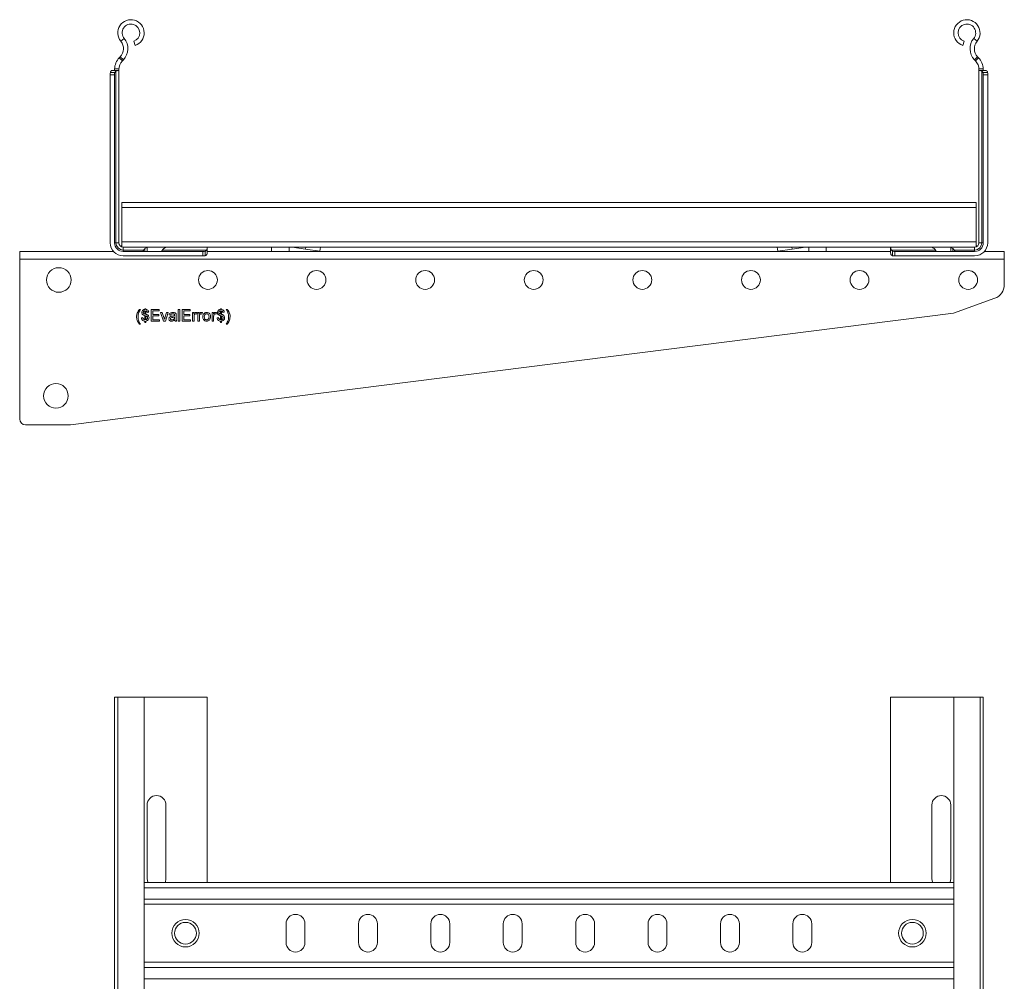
# Model space of a CAD drawing. Header units: millimetres. Extents: x 328 to 1395, y -1100 to 619.
# Tile 15 of 15: x 1042 to 1382, y 287 to 619. Entities that reach past the tile are written whole.
import ezdxf

# ---------------------------------------------------------------- set-up
doc = ezdxf.new("R2010")
doc.units = ezdxf.units.MM

msp = doc.modelspace()

# ---------------------------------------------------------------- linework, layer by layer
at = {"color": 7, "linetype": 'Continuous', "lineweight": 15}
for p, q in [((1077.27, 611.37), (1078.42, 612.33)), ((1372.92, 611.37), (1371.77, 612.33)), ((1082.18, 609.95), (1081.72, 611.37)), ((1368.01, 609.95), (1368.47, 611.37)), ((1077.09, 606.06), (1076.75, 605.7)), ((1077.83, 604.66), (1076.75, 605.7)), ((1077.09, 606.06), (1078.18, 605.03)), ((1373.1, 606.06), (1372.01, 605.03)), ((1372.36, 604.66), (1373.45, 605.7)), ((1373.1, 606.06), (1373.45, 605.7)), ((1075.1, 601.82), (1076.6, 601.82)), ((1076.6, 601.82), (1076.6, 601.56)), ((1078.18, 605.03), (1077.83, 604.66)), ((1372.01, 605.03), (1372.36, 604.66)), ((1373.6, 601.82), (1373.6, 601.56)), ((1375.09, 601.82), (1373.6, 601.82)), ((1073.6, 600.22), (1073.65, 600.64)), ((1073.6, 599.82), (1073.6, 600.22)), ((1073.6, 599.82), (1073.6, 541.82)), ((1073.6, 599.82), (1075.1, 599.82)), ((1073.65, 600.64), (1075.21, 600.64)), ((1074.6, 601.32), (1074.65, 601.32)), ((1074.65, 601.32), (1076.4, 601.32)), ((1075.1, 601.32), (1075.1, 601.56)), ((1075.21, 600.64), (1075.1, 600.22)), ((1075.1, 600.22), (1075.1, 599.82)), ((1075.1, 541.82), (1075.1, 599.82)), ((1075.6, 541.82), (1075.6, 601.03)), ((1076.55, 601.32), (1076.4, 601.32)), ((1076.6, 601.56), (1076.6, 541.82)), ((1373.6, 601.56), (1373.6, 541.82)), ((1373.64, 601.32), (1373.79, 601.32)), ((1375.54, 601.32), (1373.79, 601.32)), ((1374.6, 541.82), (1374.6, 601.03)), ((1374.98, 600.64), (1375.1, 600.22)), ((1376.54, 600.64), (1374.98, 600.64)), ((1375.1, 601.32), (1375.1, 601.56)), ((1375.1, 600.22), (1375.1, 599.82)), ((1376.6, 599.82), (1375.1, 599.82)), ((1375.1, 541.82), (1375.1, 599.82)), ((1375.6, 601.32), (1375.54, 601.32)), ((1376.6, 600.22), (1376.54, 600.64)), ((1376.6, 599.82), (1376.6, 600.22)), ((1376.6, 599.82), (1376.6, 541.82)), ((1372.6, 555.76), (1077.6, 555.76)), ((1077.6, 553.96), (1077.6, 555.76)), ((1372.6, 553.96), (1372.6, 555.76)), ((1372.6, 553.96), (1077.6, 553.96)), ((1077.6, 542.12), (1077.6, 553.96)), ((1372.6, 542.12), (1372.6, 553.96)), ((1075.6, 541.82), (1075.1, 541.82)), ((1076.6, 541.82), (1075.6, 541.82)), ((1077.5, 540.92), (1077.5, 540.45)), ((1077.5, 540.92), (1077.6, 540.92)), ((1372.6, 542.12), (1077.6, 542.12)), ((1077.6, 540.41), (1077.6, 542.12)), ((1372.6, 540.41), (1372.6, 542.12)), ((1372.6, 540.92), (1372.7, 540.92)), ((1372.7, 540.45), (1372.7, 540.92)), ((1373.6, 541.82), (1374.6, 541.82)), ((1374.6, 541.82), (1375.1, 541.82)), ((1074.74, 538.82), (1042.35, 538.82)), ((1042.35, 536.12), (1042.35, 538.82)), ((1078.1, 540.32), (1078.1, 539.32)), ((1078.1, 540.32), (1086.35, 540.32)), ((1078.1, 539.32), (1078.1, 538.82)), ((1078.1, 539.32), (1085.14, 539.32)), ((1105.6, 538.82), (1078.1, 538.82)), ((1078.1, 537.32), (1105.6, 537.32)), ((1086.35, 538.82), (1086.35, 540.32)), ((1092.85, 540.32), (1086.35, 540.32)), ((1091.64, 539.32), (1106.8, 539.32)), ((1092.85, 540.32), (1107.1, 540.32)), ((1105.6, 537.32), (1105.6, 538.82)), ((1105.6, 538.82), (1105.99, 538.82)), ((1105.99, 537.32), (1105.6, 537.32)), ((1105.99, 538.82), (1106.41, 538.94)), ((1106.41, 537.38), (1105.99, 537.32)), ((1106.41, 538.94), (1106.41, 537.38)), ((1107.1, 538.38), (1107.09, 538.32)), ((1107.1, 540.32), (1107.1, 540.13)), ((1343.1, 540.32), (1107.1, 540.32)), ((1107.1, 540.13), (1107.1, 538.38)), ((1343.1, 538.82), (1107.1, 538.82)), ((1129.35, 540.32), (1129.35, 538.82)), ((1135.35, 538.82), (1135.35, 540.32)), ((1136.45, 540.29), (1141.08, 539.63)), ((1141.08, 539.63), (1141.18, 540.32)), ((1146.03, 538.91), (1141.08, 539.63)), ((1146.23, 540.32), (1146.03, 538.91)), ((1304.16, 538.91), (1303.96, 540.32)), ((1309.11, 539.63), (1304.16, 538.91)), ((1309.01, 540.32), (1309.11, 539.63)), ((1313.74, 540.29), (1309.11, 539.63)), ((1314.85, 540.32), (1314.85, 538.82)), ((1320.85, 538.82), (1320.85, 540.32)), ((1343.1, 540.32), (1343.1, 540.13)), ((1357.35, 540.32), (1343.1, 540.32)), ((1343.1, 540.13), (1343.1, 538.38)), ((1343.1, 538.38), (1343.1, 538.32)), ((1358.55, 539.32), (1343.39, 539.32)), ((1343.78, 538.94), (1343.78, 537.38)), ((1344.2, 538.82), (1343.78, 538.94)), ((1343.78, 537.38), (1344.2, 537.32)), ((1344.6, 538.82), (1344.2, 538.82)), ((1344.2, 537.32), (1344.6, 537.32)), ((1344.6, 537.32), (1344.6, 538.82)), ((1344.6, 538.82), (1372.1, 538.82)), ((1372.1, 537.32), (1344.6, 537.32)), ((1357.35, 540.32), (1363.85, 540.32)), ((1372.1, 540.32), (1363.85, 540.32)), ((1363.85, 538.82), (1363.85, 540.32)), ((1372.1, 539.32), (1365.05, 539.32)), ((1372.1, 540.32), (1372.1, 539.32)), ((1372.1, 539.32), (1372.1, 538.82)), ((1382.35, 538.82), (1375.45, 538.82)), ((1382.35, 538.82), (1382.35, 536.12)), ((1382.35, 536.12), (1042.35, 536.12)), ((1042.35, 536.12), (1042.35, 480.99)), ((1382.35, 527.37), (1382.35, 536.12)), ((1364.8, 517.49), (1379.06, 522.67)), ((1059.89, 478.99), (1364.8, 517.49)), ((1083.68, 518.82), (1084.04, 518.82)), ((1085.58, 519.03), (1085.88, 519.03)), ((1085.58, 518.82), (1085.58, 519.03)), ((1085.58, 517.23), (1085.58, 518.36)), ((1085.88, 519.03), (1085.88, 518.82)), ((1085.88, 518.31), (1085.88, 517.14)), ((1086.91, 517.85), (1086.4, 517.8)), ((1087.73, 518.82), (1090.55, 518.82)), ((1087.73, 514.82), (1087.73, 518.82)), ((1088.29, 518.36), (1088.29, 517.13)), ((1090.55, 518.36), (1088.29, 518.36)), ((1088.29, 517.13), (1090.4, 517.13)), ((1090.4, 517.13), (1090.4, 516.67)), ((1090.55, 518.82), (1090.55, 518.36)), ((1091.01, 517.75), (1091.55, 517.75)), ((1092.03, 514.82), (1091.01, 517.75)), ((1091.55, 517.75), (1092.14, 516)), ((1092.5, 515.96), (1093.09, 517.75)), ((1093.63, 517.75), (1092.68, 514.82)), ((1093.09, 517.75), (1093.63, 517.75)), ((1094.45, 516.88), (1093.94, 516.93)), ((1097.11, 518.82), (1097.63, 518.82)), ((1097.11, 514.82), (1097.11, 518.82)), ((1097.63, 518.82), (1097.63, 514.82)), ((1098.45, 518.82), (1101.27, 518.82)), ((1098.45, 514.82), (1098.45, 518.82)), ((1099.01, 518.36), (1099.01, 517.13)), ((1101.27, 518.36), (1099.01, 518.36)), ((1099.01, 517.13), (1101.11, 517.13)), ((1101.11, 517.13), (1101.11, 516.67)), ((1101.27, 518.82), (1101.27, 518.36)), ((1102.04, 517.75), (1102.5, 517.75)), ((1102.04, 514.82), (1102.04, 517.75)), ((1102.5, 517.75), (1102.5, 517.34)), ((1103.58, 517.66), (1103.42, 517.22)), ((1103.88, 517.75), (1104.35, 517.75)), ((1103.88, 514.82), (1103.88, 517.75)), ((1104.35, 517.75), (1104.35, 517.34)), ((1105.42, 517.66), (1105.26, 517.22)), ((1108.81, 517.75), (1109.27, 517.75)), ((1108.81, 514.82), (1108.81, 517.75)), ((1109.27, 517.75), (1109.27, 517.34)), ((1110.35, 517.66), (1110.19, 517.22)), ((1111.68, 519.03), (1111.99, 519.03)), ((1111.68, 518.82), (1111.68, 519.03)), ((1111.68, 517.23), (1111.68, 518.36)), ((1111.99, 519.03), (1111.99, 518.82)), ((1111.99, 518.31), (1111.99, 517.14)), ((1113.01, 517.85), (1112.5, 517.8)), ((1113.68, 518.82), (1114.04, 518.82)), ((1084.04, 513.75), (1083.68, 513.75)), ((1084.4, 515.95), (1084.91, 516)), ((1085.58, 515.29), (1085.58, 516.7)), ((1085.58, 514.26), (1085.58, 514.77)), ((1085.88, 514.26), (1085.58, 514.26)), ((1085.88, 516.61), (1085.88, 515.29)), ((1085.88, 514.82), (1085.88, 514.26)), ((1090.65, 514.82), (1087.73, 514.82)), ((1088.29, 516.67), (1088.29, 515.29)), ((1090.4, 516.67), (1088.29, 516.67)), ((1088.29, 515.29), (1090.65, 515.29)), ((1090.65, 515.29), (1090.65, 514.82)), ((1092.68, 514.82), (1092.03, 514.82)), ((1095.83, 516.06), (1095.83, 516.21)), ((1096.55, 514.82), (1096.04, 514.82)), ((1096.4, 516.72), (1096.4, 516.09)), ((1097.63, 514.82), (1097.11, 514.82)), ((1101.37, 514.82), (1098.45, 514.82)), ((1099.01, 516.67), (1099.01, 515.29)), ((1101.11, 516.67), (1099.01, 516.67)), ((1099.01, 515.29), (1101.37, 515.29)), ((1101.37, 515.29), (1101.37, 514.82)), ((1102.55, 514.82), (1102.04, 514.82)), ((1102.55, 516.38), (1102.55, 514.82)), ((1104.4, 514.82), (1103.88, 514.82)), ((1104.4, 516.38), (1104.4, 514.82)), ((1109.32, 514.82), (1108.81, 514.82)), ((1109.32, 516.38), (1109.32, 514.82)), ((1110.5, 515.95), (1111.01, 516)), ((1111.68, 515.29), (1111.68, 516.7)), ((1111.68, 514.26), (1111.68, 514.77)), ((1111.99, 514.26), (1111.68, 514.26)), ((1111.99, 516.61), (1111.99, 515.29)), ((1111.99, 514.82), (1111.99, 514.26)), ((1114.04, 513.75), (1113.68, 513.75)), ((1044.35, 478.99), (1059.89, 478.99)), ((1075.1, -162.03), (1075.1, 385.04)), ((1076.22, 385.04), (1075.1, 385.04)), ((1076.22, 385.04), (1076.22, -161.96)), ((1085.32, 385.04), (1076.22, 385.04)), ((1085.32, -161.96), (1085.32, 385.04)), ((1085.32, 385.04), (1107.1, 385.04)), ((1107.1, 321.04), (1107.1, 385.04)), ((1343.1, 321.04), (1343.1, 385.04)), ((1343.1, 385.04), (1364.87, 385.04)), ((1364.87, 385.04), (1364.87, -161.96)), ((1373.97, 385.04), (1364.87, 385.04)), ((1373.97, -161.96), (1373.97, 385.04)), ((1375.1, 385.04), (1373.97, 385.04)), ((1375.1, -162.03), (1375.1, 385.04)), ((1086.35, 347.79), (1086.35, 322.29)), ((1092.85, 322.29), (1092.85, 347.79)), ((1357.35, 322.29), (1357.35, 347.79)), ((1363.85, 347.79), (1363.85, 322.29)), ((1364.87, 321.04), (1085.32, 321.04)), ((1364.87, 313.54), (1085.32, 313.54)), ((1134.35, 306.79), (1134.35, 300.29)), ((1140.85, 300.29), (1140.85, 306.79)), ((1159.35, 306.79), (1159.35, 300.29)), ((1165.85, 300.29), (1165.85, 306.79)), ((1184.35, 306.79), (1184.35, 300.29)), ((1190.85, 300.29), (1190.85, 306.79)), ((1209.35, 306.79), (1209.35, 300.29)), ((1215.85, 300.29), (1215.85, 306.79)), ((1234.35, 306.79), (1234.35, 300.29)), ((1240.85, 300.29), (1240.85, 306.79)), ((1259.35, 306.79), (1259.35, 300.29)), ((1265.85, 300.29), (1265.85, 306.79)), ((1284.35, 306.79), (1284.35, 300.29)), ((1290.85, 300.29), (1290.85, 306.79)), ((1309.35, 306.79), (1309.35, 300.29)), ((1315.85, 300.29), (1315.85, 306.79)), ((1364.87, 293.54), (1085.32, 293.54))]:
    msp.add_line(p, q, dxfattribs=at)
at = {"color": 8, "linetype": 'Continuous', "lineweight": 15}
for p, q in [((1085.6, 538.82), (1085.6, 539.81)), ((1136.46, 540.32), (1136.45, 540.29)), ((1313.74, 540.29), (1313.74, 540.32)), ((1364.6, 538.82), (1364.6, 539.81)), ((1364.87, 319.24), (1085.32, 319.24)), ((1364.87, 315.34), (1085.32, 315.34)), ((1364.87, 291.74), (1085.32, 291.74)), ((1364.87, 287.84), (1085.32, 287.84))]:
    msp.add_line(p, q, dxfattribs=at)
at = {"color": 7, "linetype": 'Continuous', "lineweight": 15, "flags": 128}
for points in [[(1086.35, 322.29), (1086.54, 321.18), (1086.6, 321.04)], [(1092.6, 321.04), (1092.65, 321.18), (1092.85, 322.29)], [(1357.6, 321.04), (1357.54, 321.18), (1357.35, 322.29)], [(1363.85, 322.29), (1363.65, 321.18), (1363.6, 321.04)]]:
    msp.add_lwpolyline(points, dxfattribs=at)
at = {"color": 7, "linetype": 'Continuous', "lineweight": 15}
for centre, radius in [((1055.85, 528.99), 4.25), ((1107.35, 528.99), 3.25), ((1144.85, 528.99), 3.25), ((1182.35, 528.99), 3.25), ((1219.85, 528.99), 3.25), ((1257.35, 528.99), 3.25), ((1294.85, 528.99), 3.25), ((1332.35, 528.99), 3.25), ((1369.85, 528.99), 3.25), ((1054.85, 489), 4.25), ((1099.6, 303.54), 4.75), ((1099.6, 303.54), 3.75), ((1350.6, 303.54), 4.75), ((1350.6, 303.54), 3.75)]:
    msp.add_circle(centre, radius, dxfattribs=at)
for centre, radius, start, end in [((1080.77, 614.27), 4.55, 288.1, 219.6816), ((1369.42, 614.27), 4.55, 320.3184, 251.9), ((1080.77, 614.27), 3.05, 288.1, 219.6816), ((1369.42, 614.27), 3.05, 320.3184, 251.9), ((1074.19, 608.81), 5.5, 316.4649, 39.6816), ((1376, 608.81), 5.5, 140.3184, 223.5351), ((1074.19, 608.81), 4, 316.4649, 39.6816), ((1376, 608.81), 4, 140.3184, 223.5351), ((1081.1, 601.56), 6, 136.4649, 177.5164), ((1369.1, 601.56), 6, 2.4836, 43.5351), ((1081.1, 601.56), 4.5, 136.4649, 180), ((1369.1, 601.56), 4.5, 0, 43.5351), ((1078.1, 541.82), 4.5, 180, 270), ((1078.1, 541.82), 3, 180, 270), ((1078.1, 541.82), 2.5, 180, 270), ((1078.1, 541.82), 1.5, 180, 270), ((1372.1, 541.82), 3, 270, 0), ((1372.1, 541.82), 4.5, 270, 0), ((1372.1, 541.82), 2.5, 270, 0), ((1372.1, 541.82), 1.5, 270, 0), ((1136.02, 537.32), 3, 81.8, 90), ((1314.17, 537.32), 3, 90, 98.2), ((1377.35, 527.37), 5, 290, 0), ((1044.35, 480.99), 2, 180, 270), ((1089.6, 347.79), 3.25, 0, 180), ((1360.6, 347.79), 3.25, 0, 180), ((1137.6, 306.79), 3.25, 0, 180), ((1162.6, 306.79), 3.25, 0, 180), ((1187.6, 306.79), 3.25, 0, 180), ((1212.6, 306.79), 3.25, 0, 180), ((1237.6, 306.79), 3.25, 0, 180), ((1262.6, 306.79), 3.25, 0, 180), ((1287.6, 306.79), 3.25, 0, 180), ((1312.6, 306.79), 3.25, 0, 180), ((1137.6, 300.29), 3.25, 180, 0), ((1162.6, 300.29), 3.25, 180, 0), ((1187.6, 300.29), 3.25, 180, 0), ((1212.6, 300.29), 3.25, 180, 0), ((1237.6, 300.29), 3.25, 180, 0), ((1262.6, 300.29), 3.25, 180, 0), ((1287.6, 300.29), 3.25, 180, 0), ((1312.6, 300.29), 3.25, 180, 0)]:
    msp.add_arc(centre, radius, start, end, dxfattribs=at)
for points, knots in [([(1075.1, 601.56), (1075.1, 601.61), (1075.1, 601.7), (1075.1, 601.79), (1075.1, 601.82)], [0, 0, 0, 0, 0.614498, 1, 1, 1, 1]), ([(1076.6, 601.82), (1076.6, 601.77), (1076.6, 601.66), (1076.59, 601.51), (1076.59, 601.39), (1076.57, 601.33), (1076.56, 601.33), (1076.55, 601.32)], [0, 0, 0, 0, 0.214039, 0.428087, 0.64187, 0.85462, 1, 1, 1, 1]), ([(1373.6, 601.82), (1373.6, 601.77), (1373.6, 601.66), (1373.6, 601.51), (1373.6, 601.39), (1373.62, 601.33), (1373.63, 601.33), (1373.64, 601.32)], [0, 0, 0, 0, 0.214039, 0.428087, 0.64187, 0.854622, 1, 1, 1, 1]), ([(1375.1, 601.56), (1375.1, 601.61), (1375.09, 601.7), (1375.09, 601.79), (1375.09, 601.82)], [0, 0, 0, 0, 0.614499, 1, 1, 1, 1]), ([(1073.65, 600.64), (1073.68, 600.76), (1073.76, 601.03), (1074.04, 601.26), (1074.36, 601.32), (1074.57, 601.32), (1074.6, 601.32)], [0, 0, 0, 0, 0.266463, 0.610737, 0.942057, 1, 1, 1, 1]), ([(1075.6, 601.03), (1075.49, 600.97), (1075.33, 600.87), (1075.24, 600.7), (1075.21, 600.64)], [0, 0, 0, 0, 0.627767, 1, 1, 1, 1]), ([(1076.4, 601.32), (1076.28, 601.3), (1076.07, 601.26), (1075.74, 601.1), (1075.6, 601.03)], [0, 0, 0, 0, 0.578858, 1, 1, 1, 1]), ([(1373.79, 601.32), (1373.91, 601.3), (1374.12, 601.26), (1374.46, 601.1), (1374.6, 601.03)], [0, 0, 0, 0, 0.578861, 1, 1, 1, 1]), ([(1374.6, 601.03), (1374.7, 600.97), (1374.87, 600.87), (1374.95, 600.7), (1374.98, 600.64)], [0, 0, 0, 0, 0.627767, 1, 1, 1, 1]), ([(1376.54, 600.64), (1376.51, 600.76), (1376.43, 601.03), (1376.15, 601.26), (1375.83, 601.32), (1375.63, 601.32), (1375.6, 601.32)], [0, 0, 0, 0, 0.266463, 0.610739, 0.942052, 1, 1, 1, 1]), ([(1084.85, 538.82), (1084.85, 538.84), (1084.87, 538.87), (1085, 539.05), (1085.1, 539.24), (1085.14, 539.32)], [0, 0, 0, 0, 0.34633, 0.69148, 1, 1, 1, 1]), ([(1085.14, 539.32), (1085.24, 539.47), (1085.36, 539.66), (1085.55, 539.78), (1085.6, 539.81)], [0, 0, 0, 0, 0.7716561, 1, 1, 1, 1]), ([(1085.6, 539.81), (1085.76, 539.92), (1086.07, 540.12), (1086.31, 540.3), (1086.33, 540.32), (1086.35, 540.32)], [0, 0, 0, 0, 0.407021, 0.751647, 1, 1, 1, 1]), ([(1091.64, 539.32), (1091.58, 539.21), (1091.46, 538.99), (1091.36, 538.84), (1091.35, 538.83), (1091.35, 538.82)], [0, 0, 0, 0, 0.406593, 0.815339, 1, 1, 1, 1]), ([(1092.1, 539.81), (1091.96, 539.71), (1091.78, 539.57), (1091.67, 539.37), (1091.64, 539.32)], [0, 0, 0, 0, 0.77159, 1, 1, 1, 1]), ([(1092.85, 540.32), (1092.83, 540.31), (1092.79, 540.28), (1092.51, 540.08), (1092.23, 539.9), (1092.1, 539.81)], [0, 0, 0, 0, 0.333667, 0.666045, 1, 1, 1, 1]), ([(1106.41, 538.94), (1106.47, 538.97), (1106.64, 539.05), (1106.74, 539.22), (1106.8, 539.32)], [0, 0, 0, 0, 0.357219, 1, 1, 1, 1]), ([(1107.09, 538.32), (1107.08, 538.15), (1107.05, 537.79), (1106.81, 537.5), (1106.53, 537.41), (1106.41, 537.38)], [0, 0, 0, 0, 0.363545, 0.728815, 1, 1, 1, 1]), ([(1106.8, 539.32), (1106.9, 539.52), (1107.05, 539.85), (1107.08, 540.05), (1107.1, 540.13)], [0, 0, 0, 0, 0.5964667, 1, 1, 1, 1]), ([(1343.39, 539.32), (1343.29, 539.52), (1343.14, 539.85), (1343.11, 540.05), (1343.1, 540.13)], [0, 0, 0, 0, 0.596467, 1, 1, 1, 1]), ([(1343.1, 538.32), (1343.11, 538.15), (1343.14, 537.79), (1343.38, 537.5), (1343.66, 537.41), (1343.78, 537.38)], [0, 0, 0, 0, 0.363545, 0.728814, 1, 1, 1, 1]), ([(1343.78, 538.94), (1343.72, 538.97), (1343.55, 539.05), (1343.45, 539.22), (1343.39, 539.32)], [0, 0, 0, 0, 0.357211, 1, 1, 1, 1]), ([(1357.35, 540.32), (1357.37, 540.31), (1357.4, 540.28), (1357.68, 540.08), (1357.96, 539.9), (1358.1, 539.81)], [0, 0, 0, 0, 0.333666, 0.666043, 1, 1, 1, 1]), ([(1358.1, 539.81), (1358.23, 539.71), (1358.42, 539.57), (1358.52, 539.37), (1358.55, 539.32)], [0, 0, 0, 0, 0.771595, 1, 1, 1, 1]), ([(1358.55, 539.32), (1358.61, 539.21), (1358.74, 538.99), (1358.83, 538.84), (1358.84, 538.83), (1358.85, 538.82)], [0, 0, 0, 0, 0.406592, 0.81534, 1, 1, 1, 1]), ([(1364.6, 539.81), (1364.43, 539.92), (1364.12, 540.12), (1363.88, 540.3), (1363.86, 540.32), (1363.85, 540.32)], [0, 0, 0, 0, 0.407022, 0.751647, 1, 1, 1, 1]), ([(1365.05, 539.32), (1364.95, 539.47), (1364.83, 539.66), (1364.64, 539.78), (1364.6, 539.81)], [0, 0, 0, 0, 0.771657, 1, 1, 1, 1]), ([(1365.35, 538.82), (1365.34, 538.84), (1365.32, 538.87), (1365.2, 539.05), (1365.1, 539.24), (1365.05, 539.32)], [0, 0, 0, 0, 0.3463293, 0.6914742, 1, 1, 1, 1]), ([(1082.7, 516.29), (1082.72, 516.52), (1082.73, 516.93), (1082.86, 517.32), (1082.92, 517.49)], [0, 0, 0, 0, 0.5598688, 1, 1, 1, 1]), ([(1082.92, 517.49), (1083.03, 517.76), (1083.24, 518.23), (1083.54, 518.64), (1083.68, 518.82)], [0, 0, 0, 0, 0.559772, 1, 1, 1, 1]), ([(1083.34, 517.28), (1083.3, 517.1), (1083.23, 516.77), (1083.22, 516.43), (1083.22, 516.29)], [0, 0, 0, 0, 0.559967, 1, 1, 1, 1]), ([(1083.6, 518.04), (1083.54, 517.9), (1083.43, 517.65), (1083.37, 517.39), (1083.34, 517.28)], [0, 0, 0, 0, 0.559953, 1, 1, 1, 1]), ([(1084.04, 518.82), (1083.95, 518.68), (1083.8, 518.42), (1083.66, 518.16), (1083.6, 518.04)], [0, 0, 0, 0, 0.560041, 1, 1, 1, 1]), ([(1084.5, 517.79), (1084.52, 517.96), (1084.55, 518.26), (1084.77, 518.48), (1084.86, 518.58)], [0, 0, 0, 0, 0.5591703, 1, 1, 1, 1]), ([(1084.97, 516.96), (1084.89, 517.01), (1084.73, 517.11), (1084.54, 517.4), (1084.52, 517.64), (1084.5, 517.79)], [0, 0, 0, 0, 0.280491, 0.560925, 1, 1, 1, 1]), ([(1084.86, 518.58), (1084.98, 518.65), (1085.21, 518.78), (1085.46, 518.81), (1085.58, 518.82)], [0, 0, 0, 0, 0.558511, 1, 1, 1, 1]), ([(1085.58, 516.7), (1085.46, 516.74), (1085.25, 516.81), (1085.05, 516.91), (1084.97, 516.96)], [0, 0, 0, 0, 0.559929, 1, 1, 1, 1]), ([(1085.58, 518.36), (1085.5, 518.35), (1085.34, 518.31), (1085.15, 518.18), (1085.03, 518), (1085.02, 517.87), (1085.01, 517.81)], [0, 0, 0, 0, 0.280423, 0.560023, 0.780033, 1, 1, 1, 1]), ([(1085.01, 517.81), (1085.02, 517.73), (1085.04, 517.56), (1085.25, 517.33), (1085.45, 517.27), (1085.58, 517.23)], [0, 0, 0, 0, 0.279887, 0.558698, 1, 1, 1, 1]), ([(1085.88, 518.82), (1086.02, 518.8), (1086.25, 518.77), (1086.45, 518.64), (1086.54, 518.58)], [0, 0, 0, 0, 0.5602758, 1, 1, 1, 1]), ([(1086.4, 517.8), (1086.38, 517.87), (1086.35, 518.01), (1086.18, 518.23), (1086, 518.28), (1085.88, 518.31)], [0, 0, 0, 0, 0.281295, 0.561375, 1, 1, 1, 1]), ([(1085.88, 517.14), (1085.97, 517.11), (1086.13, 517.07), (1086.29, 517.01), (1086.36, 516.99)], [0, 0, 0, 0, 0.560099, 1, 1, 1, 1]), ([(1086.36, 516.99), (1086.46, 516.93), (1086.67, 516.82), (1086.95, 516.49), (1086.99, 516.18), (1087.01, 516)], [0, 0, 0, 0, 0.281045, 0.561471, 1, 1, 1, 1]), ([(1086.54, 518.58), (1086.64, 518.46), (1086.83, 518.25), (1086.89, 517.97), (1086.91, 517.85)], [0, 0, 0, 0, 0.558667, 1, 1, 1, 1]), ([(1093.94, 516.93), (1093.98, 517.09), (1094.08, 517.4), (1094.58, 517.76), (1095, 517.78), (1095.26, 517.8)], [0, 0, 0, 0, 0.280426, 0.559309, 1, 1, 1, 1]), ([(1095.17, 517.34), (1095.08, 517.33), (1094.91, 517.33), (1094.66, 517.25), (1094.52, 517.07), (1094.47, 516.94), (1094.45, 516.88)], [0, 0, 0, 0, 0.28085, 0.559764, 0.779508, 1, 1, 1, 1]), ([(1095.7, 517.18), (1095.61, 517.24), (1095.44, 517.33), (1095.25, 517.34), (1095.17, 517.34)], [0, 0, 0, 0, 0.55787, 1, 1, 1, 1]), ([(1095.26, 517.8), (1095.53, 517.78), (1095.9, 517.76), (1096.28, 517.46), (1096.34, 517.26), (1096.37, 517.16)], [0, 0, 0, 0, 0.559248, 0.7792, 1, 1, 1, 1]), ([(1095.83, 516.79), (1095.83, 516.87), (1095.83, 517.02), (1095.74, 517.13), (1095.7, 517.18)], [0, 0, 0, 0, 0.561901, 1, 1, 1, 1]), ([(1096.37, 517.16), (1096.38, 517.08), (1096.4, 516.93), (1096.4, 516.78), (1096.4, 516.72)], [0, 0, 0, 0, 0.55982, 1, 1, 1, 1]), ([(1102.5, 517.34), (1102.58, 517.47), (1102.68, 517.65), (1102.92, 517.78), (1103.04, 517.79), (1103.1, 517.8)], [0, 0, 0, 0, 0.559619, 0.779773, 1, 1, 1, 1]), ([(1102.63, 516.96), (1102.6, 516.85), (1102.56, 516.66), (1102.55, 516.46), (1102.55, 516.38)], [0, 0, 0, 0, 0.5598848, 1, 1, 1, 1]), ([(1103.08, 517.34), (1103.02, 517.33), (1102.9, 517.32), (1102.73, 517.19), (1102.67, 517.05), (1102.63, 516.96)], [0, 0, 0, 0, 0.280297, 0.560913, 1, 1, 1, 1]), ([(1103.42, 517.22), (1103.36, 517.25), (1103.25, 517.32), (1103.13, 517.33), (1103.08, 517.34)], [0, 0, 0, 0, 0.560138, 1, 1, 1, 1]), ([(1103.1, 517.8), (1103.19, 517.79), (1103.36, 517.77), (1103.51, 517.7), (1103.58, 517.66)], [0, 0, 0, 0, 0.559579, 1, 1, 1, 1]), ([(1104.35, 517.34), (1104.42, 517.47), (1104.53, 517.65), (1104.77, 517.78), (1104.88, 517.79), (1104.94, 517.8)], [0, 0, 0, 0, 0.55959, 0.779776, 1, 1, 1, 1]), ([(1104.48, 516.96), (1104.45, 516.85), (1104.4, 516.66), (1104.4, 516.46), (1104.4, 516.38)], [0, 0, 0, 0, 0.559889, 1, 1, 1, 1]), ([(1104.92, 517.34), (1104.86, 517.33), (1104.75, 517.32), (1104.57, 517.19), (1104.51, 517.05), (1104.48, 516.96)], [0, 0, 0, 0, 0.280297, 0.560913, 1, 1, 1, 1]), ([(1105.26, 517.22), (1105.2, 517.25), (1105.1, 517.32), (1104.98, 517.33), (1104.92, 517.34)], [0, 0, 0, 0, 0.560138, 1, 1, 1, 1]), ([(1104.94, 517.8), (1105.04, 517.79), (1105.21, 517.77), (1105.36, 517.7), (1105.42, 517.66)], [0, 0, 0, 0, 0.559523, 1, 1, 1, 1]), ([(1105.58, 516.29), (1105.59, 516.54), (1105.61, 516.98), (1105.89, 517.33), (1106.02, 517.48)], [0, 0, 0, 0, 0.560964, 1, 1, 1, 1]), ([(1106.02, 517.48), (1106.17, 517.58), (1106.44, 517.77), (1106.77, 517.79), (1106.91, 517.8)], [0, 0, 0, 0, 0.559046, 1, 1, 1, 1]), ([(1106.91, 517.34), (1106.82, 517.33), (1106.63, 517.31), (1106.38, 517.16), (1106.13, 516.84), (1106.1, 516.51), (1106.09, 516.29)], [0, 0, 0, 0, 0.187126, 0.374015, 0.561094, 1, 1, 1, 1]), ([(1106.91, 517.8), (1107.12, 517.78), (1107.54, 517.73), (1108, 517.32), (1108.22, 516.82), (1108.23, 516.49), (1108.24, 516.33)], [0, 0, 0, 0, 0.279556, 0.558604, 0.77899, 1, 1, 1, 1]), ([(1107.73, 516.3), (1107.72, 516.44), (1107.71, 516.72), (1107.53, 517.07), (1107.24, 517.3), (1107.02, 517.32), (1106.91, 517.34)], [0, 0, 0, 0, 0.281063, 0.560317, 0.780164, 1, 1, 1, 1]), ([(1109.27, 517.34), (1109.35, 517.47), (1109.45, 517.65), (1109.69, 517.78), (1109.81, 517.79), (1109.87, 517.8)], [0, 0, 0, 0, 0.55959, 0.779776, 1, 1, 1, 1]), ([(1109.4, 516.96), (1109.37, 516.85), (1109.33, 516.66), (1109.32, 516.46), (1109.32, 516.38)], [0, 0, 0, 0, 0.559889, 1, 1, 1, 1]), ([(1109.85, 517.34), (1109.79, 517.33), (1109.67, 517.32), (1109.5, 517.19), (1109.44, 517.05), (1109.4, 516.96)], [0, 0, 0, 0, 0.280297, 0.560913, 1, 1, 1, 1]), ([(1110.19, 517.22), (1110.13, 517.25), (1110.02, 517.32), (1109.9, 517.33), (1109.85, 517.34)], [0, 0, 0, 0, 0.560138, 1, 1, 1, 1]), ([(1109.87, 517.8), (1109.96, 517.79), (1110.13, 517.77), (1110.28, 517.7), (1110.35, 517.66)], [0, 0, 0, 0, 0.559579, 1, 1, 1, 1]), ([(1110.6, 517.79), (1110.62, 517.96), (1110.65, 518.26), (1110.87, 518.48), (1110.96, 518.58)], [0, 0, 0, 0, 0.5591552, 1, 1, 1, 1]), ([(1111.07, 516.96), (1110.99, 517.01), (1110.84, 517.11), (1110.64, 517.4), (1110.62, 517.64), (1110.6, 517.79)], [0, 0, 0, 0, 0.280491, 0.560925, 1, 1, 1, 1]), ([(1110.96, 518.58), (1111.09, 518.65), (1111.31, 518.78), (1111.57, 518.81), (1111.68, 518.82)], [0, 0, 0, 0, 0.558532, 1, 1, 1, 1]), ([(1111.68, 516.7), (1111.56, 516.74), (1111.35, 516.81), (1111.16, 516.91), (1111.07, 516.96)], [0, 0, 0, 0, 0.55991, 1, 1, 1, 1]), ([(1111.68, 518.36), (1111.6, 518.35), (1111.44, 518.31), (1111.25, 518.18), (1111.13, 518), (1111.12, 517.87), (1111.11, 517.81)], [0, 0, 0, 0, 0.280394, 0.559998, 0.78003, 1, 1, 1, 1]), ([(1111.11, 517.81), (1111.12, 517.73), (1111.14, 517.56), (1111.35, 517.33), (1111.55, 517.27), (1111.68, 517.23)], [0, 0, 0, 0, 0.279901, 0.558719, 1, 1, 1, 1]), ([(1111.99, 518.82), (1112.12, 518.8), (1112.36, 518.77), (1112.55, 518.64), (1112.64, 518.58)], [0, 0, 0, 0, 0.5602961, 1, 1, 1, 1]), ([(1112.5, 517.8), (1112.48, 517.87), (1112.45, 518.01), (1112.28, 518.23), (1112.1, 518.28), (1111.99, 518.31)], [0, 0, 0, 0, 0.281287, 0.56137, 1, 1, 1, 1]), ([(1111.99, 517.14), (1112.08, 517.11), (1112.24, 517.07), (1112.39, 517.01), (1112.46, 516.99)], [0, 0, 0, 0, 0.560074, 1, 1, 1, 1]), ([(1112.46, 516.99), (1112.57, 516.93), (1112.78, 516.82), (1113.05, 516.49), (1113.09, 516.18), (1113.11, 516)], [0, 0, 0, 0, 0.281043, 0.561467, 1, 1, 1, 1]), ([(1112.64, 518.58), (1112.75, 518.46), (1112.94, 518.25), (1112.99, 517.97), (1113.01, 517.85)], [0, 0, 0, 0, 0.558676, 1, 1, 1, 1]), ([(1114.12, 518.03), (1114.04, 518.18), (1113.9, 518.45), (1113.75, 518.71), (1113.68, 518.82)], [0, 0, 0, 0, 0.559923, 1, 1, 1, 1]), ([(1114.04, 518.82), (1114.21, 518.59), (1114.51, 518.18), (1114.71, 517.7), (1114.8, 517.49)], [0, 0, 0, 0, 0.560008, 1, 1, 1, 1]), ([(1114.38, 517.27), (1114.34, 517.42), (1114.27, 517.68), (1114.17, 517.92), (1114.12, 518.03)], [0, 0, 0, 0, 0.559968, 1, 1, 1, 1]), ([(1114.5, 516.29), (1114.49, 516.47), (1114.48, 516.8), (1114.41, 517.13), (1114.38, 517.27)], [0, 0, 0, 0, 0.559933, 1, 1, 1, 1]), ([(1114.8, 517.49), (1114.87, 517.27), (1114.99, 516.88), (1115.01, 516.47), (1115.01, 516.29)], [0, 0, 0, 0, 0.559826, 1, 1, 1, 1]), ([(1083.68, 513.75), (1083.38, 514.18), (1082.84, 514.95), (1082.75, 515.88), (1082.7, 516.29)], [0, 0, 0, 0, 0.560144, 1, 1, 1, 1]), ([(1083.22, 516.29), (1083.27, 515.78), (1083.37, 514.87), (1083.83, 514.09), (1084.04, 513.75)], [0, 0, 0, 0, 0.559137, 1, 1, 1, 1]), ([(1085.58, 514.77), (1085.4, 514.8), (1085.06, 514.85), (1084.67, 515.15), (1084.45, 515.55), (1084.41, 515.82), (1084.4, 515.95)], [0, 0, 0, 0, 0.280782, 0.559078, 0.779314, 1, 1, 1, 1]), ([(1084.91, 516), (1084.93, 515.91), (1084.96, 515.73), (1085.06, 515.59), (1085.1, 515.53)], [0, 0, 0, 0, 0.560795, 1, 1, 1, 1]), ([(1085.1, 515.53), (1085.18, 515.46), (1085.32, 515.33), (1085.5, 515.3), (1085.58, 515.29)], [0, 0, 0, 0, 0.559513, 1, 1, 1, 1]), ([(1086.5, 515.98), (1086.49, 516.07), (1086.48, 516.25), (1086.24, 516.5), (1086.02, 516.57), (1085.88, 516.61)], [0, 0, 0, 0, 0.279985, 0.558647, 1, 1, 1, 1]), ([(1087.01, 516), (1087, 515.83), (1086.96, 515.49), (1086.66, 515.1), (1086.28, 514.87), (1086.02, 514.84), (1085.88, 514.82)], [0, 0, 0, 0, 0.279801, 0.559264, 0.779427, 1, 1, 1, 1]), ([(1085.88, 515.29), (1085.98, 515.31), (1086.16, 515.35), (1086.37, 515.53), (1086.48, 515.75), (1086.49, 515.9), (1086.5, 515.98)], [0, 0, 0, 0, 0.27987, 0.55961, 0.77964, 1, 1, 1, 1]), ([(1092.14, 516), (1092.17, 515.89), (1092.24, 515.69), (1092.3, 515.49), (1092.32, 515.41)], [0, 0, 0, 0, 0.559978, 1, 1, 1, 1]), ([(1092.32, 515.41), (1092.35, 515.51), (1092.41, 515.7), (1092.47, 515.88), (1092.5, 515.96)], [0, 0, 0, 0, 0.55998, 1, 1, 1, 1]), ([(1093.88, 515.6), (1093.9, 515.71), (1093.92, 515.92), (1094.14, 516.26), (1094.4, 516.36), (1094.56, 516.43)], [0, 0, 0, 0, 0.280459, 0.560977, 1, 1, 1, 1]), ([(1094.84, 514.77), (1094.71, 514.78), (1094.44, 514.8), (1094.11, 514.99), (1093.91, 515.28), (1093.89, 515.49), (1093.88, 515.6)], [0, 0, 0, 0, 0.280814, 0.559688, 0.779694, 1, 1, 1, 1]), ([(1095.06, 516.05), (1094.91, 516.03), (1094.73, 516.01), (1094.54, 515.91), (1094.46, 515.83), (1094.41, 515.74), (1094.4, 515.66), (1094.4, 515.63)], [0, 0, 0, 0, 0.5003, 0.625332, 0.750271, 0.875146, 1, 1, 1, 1]), ([(1094.4, 515.63), (1094.4, 515.58), (1094.41, 515.48), (1094.5, 515.37), (1094.68, 515.25), (1094.84, 515.24), (1094.96, 515.23)], [0, 0, 0, 0, 0.186559, 0.373465, 0.5606, 1, 1, 1, 1]), ([(1094.56, 516.43), (1094.64, 516.45), (1094.78, 516.48), (1094.92, 516.49), (1094.99, 516.5)], [0, 0, 0, 0, 0.5598908, 1, 1, 1, 1]), ([(1095.88, 515.18), (1095.71, 515.05), (1095.4, 514.82), (1095.01, 514.79), (1094.84, 514.77)], [0, 0, 0, 0, 0.559973, 1, 1, 1, 1]), ([(1094.96, 515.23), (1095.14, 515.26), (1095.46, 515.3), (1095.66, 515.54), (1095.75, 515.65)], [0, 0, 0, 0, 0.559753, 1, 1, 1, 1]), ([(1094.99, 516.5), (1095.15, 516.52), (1095.43, 516.56), (1095.71, 516.64), (1095.83, 516.67)], [0, 0, 0, 0, 0.56018, 1, 1, 1, 1]), ([(1095.83, 516.21), (1095.69, 516.17), (1095.44, 516.1), (1095.18, 516.06), (1095.06, 516.05)], [0, 0, 0, 0, 0.559784, 1, 1, 1, 1]), ([(1095.75, 515.65), (1095.78, 515.73), (1095.83, 515.86), (1095.83, 516), (1095.83, 516.06)], [0, 0, 0, 0, 0.558997, 1, 1, 1, 1]), ([(1095.83, 516.67), (1095.83, 516.69), (1095.83, 516.73), (1095.83, 516.77), (1095.83, 516.79)], [0, 0, 0, 0, 0.560026, 1, 1, 1, 1]), ([(1096.04, 514.82), (1096, 514.89), (1095.92, 515), (1095.9, 515.13), (1095.88, 515.18)], [0, 0, 0, 0, 0.559693, 1, 1, 1, 1]), ([(1096.4, 516.09), (1096.39, 515.85), (1096.37, 515.42), (1096.5, 515.01), (1096.55, 514.82)], [0, 0, 0, 0, 0.561531, 1, 1, 1, 1]), ([(1106.91, 514.77), (1106.7, 514.8), (1106.27, 514.84), (1105.8, 515.27), (1105.6, 515.78), (1105.58, 516.12), (1105.58, 516.29)], [0, 0, 0, 0, 0.279616, 0.558368, 0.778857, 1, 1, 1, 1]), ([(1106.09, 516.29), (1106.1, 516.15), (1106.11, 515.86), (1106.28, 515.5), (1106.58, 515.27), (1106.8, 515.25), (1106.91, 515.23)], [0, 0, 0, 0, 0.281131, 0.560392, 0.780157, 1, 1, 1, 1]), ([(1108.24, 516.33), (1108.24, 516.11), (1108.22, 515.67), (1107.91, 515.13), (1107.42, 514.82), (1107.08, 514.79), (1106.91, 514.77)], [0, 0, 0, 0, 0.281033, 0.559511, 0.779597, 1, 1, 1, 1]), ([(1106.91, 515.23), (1107.01, 515.24), (1107.2, 515.26), (1107.44, 515.42), (1107.7, 515.75), (1107.72, 516.07), (1107.73, 516.3)], [0, 0, 0, 0, 0.187049, 0.373942, 0.560987, 1, 1, 1, 1]), ([(1111.68, 514.77), (1111.51, 514.8), (1111.17, 514.85), (1110.77, 515.15), (1110.55, 515.55), (1110.52, 515.82), (1110.5, 515.95)], [0, 0, 0, 0, 0.280768, 0.55908, 0.779309, 1, 1, 1, 1]), ([(1111.01, 516), (1111.03, 515.91), (1111.06, 515.73), (1111.16, 515.59), (1111.21, 515.53)], [0, 0, 0, 0, 0.560788, 1, 1, 1, 1]), ([(1111.21, 515.53), (1111.28, 515.46), (1111.42, 515.33), (1111.6, 515.3), (1111.68, 515.29)], [0, 0, 0, 0, 0.559562, 1, 1, 1, 1]), ([(1112.6, 515.98), (1112.59, 516.07), (1112.58, 516.25), (1112.34, 516.5), (1112.12, 516.57), (1111.99, 516.61)], [0, 0, 0, 0, 0.279987, 0.558672, 1, 1, 1, 1]), ([(1113.11, 516), (1113.1, 515.83), (1113.06, 515.49), (1112.76, 515.1), (1112.39, 514.87), (1112.12, 514.84), (1111.99, 514.82)], [0, 0, 0, 0, 0.279802, 0.559265, 0.779443, 1, 1, 1, 1]), ([(1111.99, 515.29), (1112.08, 515.31), (1112.27, 515.35), (1112.47, 515.53), (1112.59, 515.75), (1112.6, 515.9), (1112.6, 515.98)], [0, 0, 0, 0, 0.27987, 0.55961, 0.77964, 1, 1, 1, 1]), ([(1113.68, 513.75), (1113.93, 514.19), (1114.39, 514.98), (1114.47, 515.89), (1114.5, 516.29)], [0, 0, 0, 0, 0.560024, 1, 1, 1, 1]), ([(1115.01, 516.29), (1114.94, 515.77), (1114.82, 514.84), (1114.28, 514.08), (1114.04, 513.75)], [0, 0, 0, 0, 0.558712, 1, 1, 1, 1])]:
    msp.add_open_spline(points, degree=3, knots=knots, dxfattribs=at)

doc.saveas('drawing.dxf')
